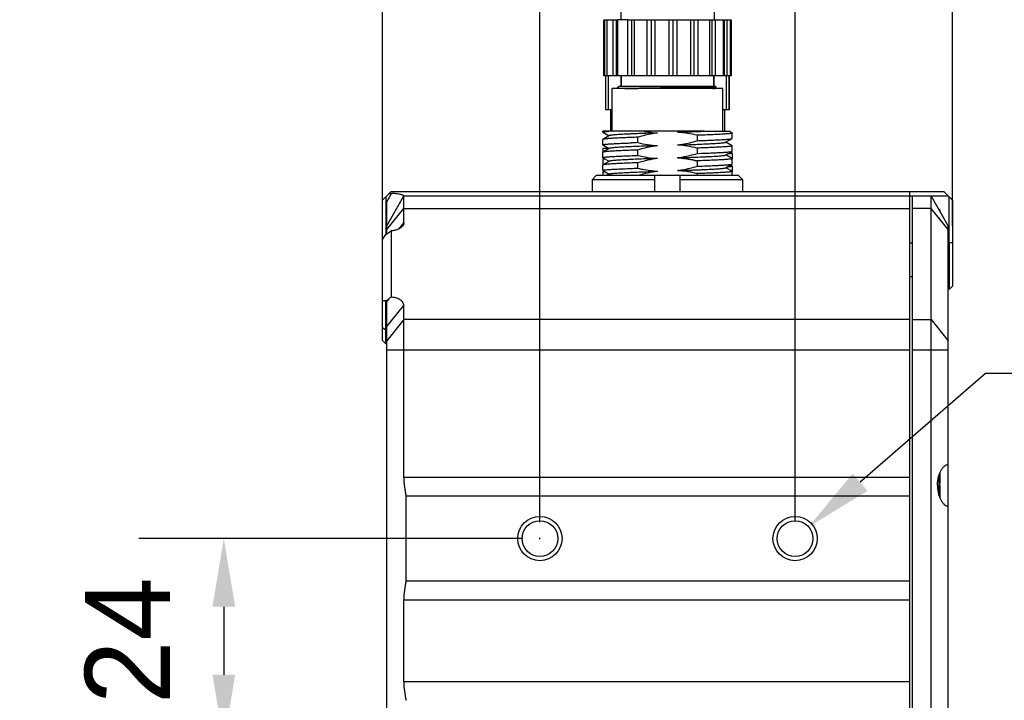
# Model space of a CAD drawing. Header units: millimetres. Extents: x -151 to 9, y 196 to 376.
# Tile 4 of 13: x -136 to -107, y 269 to 289. Entities that reach past the tile are written whole.
import ezdxf

# ---------------------------------------------------------------- set-up
doc = ezdxf.new("R2010")
doc.units = ezdxf.units.MM
doc.header["$LTSCALE"] = 65.395
doc.header["$PDMODE"] = 3
doc.header["$PDSIZE"] = 8
doc.layers.get('0').update_dxf_attribs({"linetype": 'CONTINUOUS'})
doc.layers.get('Defpoints').update_dxf_attribs({"linetype": 'CONTINUOUS'})
doc.layers.add('00_COMPONENTS', color=7, linetype='CONTINUOUS')
doc.layers.add('51__DRAFT_DIMS', color=7, linetype='CONTINUOUS')
doc.styles.get("Standard").update_dxf_attribs({"font": '兰亭黑 GBK.TTF', "height": 2.5})
doc.dimstyles.new('DIMSTYLE_1', dxfattribs={"dimtxt": 8, "dimasz": 2, "dimexe": 2.5, "dimexo": 0.5, "dimgap": 0.75, "dimtad": 1, "dimlfac": 4, "dimdsep": 46, "dimtxsty": 'STANDARD', "dimblk": '_FILLED', "dimblk1": '_FILLED', "dimblk2": '_FILLED', "dimcen": 0.09, "dimclrd": 8, "dimclre": 8, "dimclrt": 256, "dimazin": 2, "dimtp": 0.3, "dimtm": 0.3, "dimtfac": 1, "dimtofl": 0, "dimtmove": 0, "dimatfit": 3, "dimldrblk": '_FILLED', "dimfxl": 1, "dimtolj": 1, "dimarcsym": 0})

# ---------------------------------------------------------------- blocks, each defined once
blk = doc.blocks.new('_FILLED')
at = {"color": 0, "linetype": 'ByBlock'}
blk.add_solid([(0, 0), (-1, 0.167), (-1, -0.167)], dxfattribs=at)
blk = doc.blocks.new('*D1')
at = {"layer": '51__DRAFT_DIMS', "color": 8, "lineweight": -2}
for p, q in [((-125.539, 283.151), (-125.539, 308.107)), ((-108.789, 283.051), (-108.789, 308.107)), ((-123.539, 305.607), (-110.789, 305.607))]:
    blk.add_line(p, q, dxfattribs=at)
at = {"layer": 'Defpoints', "color": 0}
for p in [(-108.789, 305.607), (-125.539, 282.651), (-108.789, 282.551)]:
    blk.add_point(p, dxfattribs=at)
at = {"layer": '51__DRAFT_DIMS', "color": 8, "linetype": 'ByBlock', "lineweight": -2, "xscale": 2, "yscale": 2, "zscale": 2, "rotation": 180}
blk.add_blockref('_FILLED', (-125.539, 305.607), dxfattribs=at)
at = {"layer": '51__DRAFT_DIMS', "color": 8, "linetype": 'ByBlock', "lineweight": -2, "xscale": 2, "yscale": 2, "zscale": 2}
blk.add_blockref('_FILLED', (-108.789, 305.607), dxfattribs=at)
at = {"layer": '51__DRAFT_DIMS', "insert": (-117.482, 309.69), "char_height": 2.5, "attachment_point": 2, "line_spacing_factor": 0.9}
blk.add_mtext('\\A1;67', dxfattribs=at)
blk = doc.blocks.new('*D2')
at = {"layer": '51__DRAFT_DIMS', "color": 8, "lineweight": -2}
for p, q in [((-125.539, 283.151), (-125.539, 298.235)), ((-120.914, 274.363), (-120.914, 298.235)), ((-127.539, 295.735), (-137.662, 295.735)), ((-118.914, 295.735), (-116.914, 295.735))]:
    blk.add_line(p, q, dxfattribs=at)
at = {"layer": 'Defpoints', "color": 0}
for p in [(-120.914, 295.735), (-125.539, 282.651), (-120.914, 273.863)]:
    blk.add_point(p, dxfattribs=at)
at = {"layer": '51__DRAFT_DIMS', "color": 8, "linetype": 'ByBlock', "lineweight": -2, "xscale": 2, "yscale": 2, "zscale": 2}
blk.add_blockref('_FILLED', (-125.539, 295.735), dxfattribs=at)
at = {"layer": '51__DRAFT_DIMS', "color": 8, "linetype": 'ByBlock', "lineweight": -2, "xscale": 2, "yscale": 2, "zscale": 2, "rotation": 180}
blk.add_blockref('_FILLED', (-120.914, 295.735), dxfattribs=at)
at = {"layer": '51__DRAFT_DIMS', "insert": (-130.289, 299.819), "char_height": 2.5, "attachment_point": 3, "line_spacing_factor": 0.9}
blk.add_mtext('\\A1;18.5', dxfattribs=at)
blk = doc.blocks.new('*D3')
at = {"layer": '51__DRAFT_DIMS', "color": 8, "lineweight": -2}
for p, q in [((-120.914, 274.341), (-120.914, 303.684)), ((-113.414, 274.363), (-113.414, 303.684)), ((-120.914, 301.184), (-135.957, 301.184)), ((-118.914, 301.184), (-115.414, 301.184))]:
    blk.add_line(p, q, dxfattribs=at)
at = {"layer": 'Defpoints', "color": 0}
for p in [(-113.414, 301.184), (-120.914, 273.841), (-113.414, 273.863)]:
    blk.add_point(p, dxfattribs=at)
at = {"layer": '51__DRAFT_DIMS', "color": 8, "linetype": 'ByBlock', "lineweight": -2, "xscale": 2, "yscale": 2, "zscale": 2, "rotation": 180}
blk.add_blockref('_FILLED', (-120.914, 301.184), dxfattribs=at)
at = {"layer": '51__DRAFT_DIMS', "color": 8, "linetype": 'ByBlock', "lineweight": -2, "xscale": 2, "yscale": 2, "zscale": 2}
blk.add_blockref('_FILLED', (-113.414, 301.184), dxfattribs=at)
at = {"layer": '51__DRAFT_DIMS', "insert": (-133.315, 305.267), "char_height": 2.5, "attachment_point": 2, "line_spacing_factor": 0.9}
blk.add_mtext('\\A1;30', dxfattribs=at)
blk = doc.blocks.new('*D4')
at = {"layer": '51__DRAFT_DIMS', "color": 8, "lineweight": -2}
for p, q in [((-121.414, 273.863), (-132.703, 273.863)), ((-130.203, 271.863), (-130.203, 269.863)), ((-121.414, 267.863), (-132.703, 267.863))]:
    blk.add_line(p, q, dxfattribs=at)
at = {"layer": 'Defpoints', "color": 0}
for p in [(-120.914, 273.863), (-130.203, 267.863), (-120.914, 267.863)]:
    blk.add_point(p, dxfattribs=at)
at = {"layer": '51__DRAFT_DIMS', "color": 8, "linetype": 'ByBlock', "lineweight": -2, "xscale": 2, "yscale": 2, "zscale": 2}
for p, rotation in [((-130.203, 273.863), 90), ((-130.203, 267.863), 270)]:
    blk.add_blockref('_FILLED', p, dxfattribs=dict(at, rotation=rotation))
at = {"layer": '51__DRAFT_DIMS', "insert": (-134.287, 270.864), "char_height": 2.5, "attachment_point": 2, "rotation": 90, "line_spacing_factor": 0.9}
blk.add_mtext('\\A1;24', dxfattribs=at)

msp = doc.modelspace()

# ---------------------------------------------------------------- linework, layer by layer
at = {"color": 8}
msp.add_line((-107.8157, 278.7079), (-111.5042, 275.5158), dxfattribs=at)
at = {"layer": '00_COMPONENTS'}
for p, q in [((-118.5385, 289.526), (-118.5385, 289.101)), ((-115.7885, 289.526), (-115.7885, 289.101)), ((-119.0385, 287.451), (-119.0385, 289.101)), ((-119.0385, 289.101), (-118.6322, 289.101)), ((-119.0005, 287.451), (-119.0005, 289.101)), ((-118.9423, 289.101), (-118.9423, 287.451)), ((-118.7611, 287.451), (-118.7611, 289.101)), ((-118.672, 289.101), (-118.672, 287.451)), ((-118.6322, 289.101), (-118.6322, 287.451)), ((-118.3291, 289.101), (-118.6322, 289.101)), ((-118.3291, 287.451), (-118.3291, 289.101)), ((-118.3291, 289.101), (-115.2885, 289.101)), ((-118.2198, 289.101), (-118.2198, 287.451)), ((-118.145, 289.101), (-118.145, 287.451)), ((-117.7565, 287.451), (-117.7565, 289.101)), ((-117.6401, 289.101), (-117.6401, 287.451)), ((-117.5393, 289.101), (-117.5393, 287.451)), ((-117.1124, 287.451), (-117.1124, 289.101)), ((-117.003, 289.101), (-117.003, 287.451)), ((-116.8884, 289.101), (-116.8884, 287.451)), ((-116.4744, 287.451), (-116.4744, 289.101)), ((-116.3853, 289.101), (-116.3853, 287.451)), ((-116.2707, 289.101), (-116.2707, 287.451)), ((-115.9196, 287.451), (-115.9196, 289.101)), ((-115.8614, 289.101), (-115.8614, 287.451)), ((-115.7606, 289.101), (-115.7606, 287.451)), ((-115.5148, 287.451), (-115.5148, 289.101)), ((-115.4945, 289.101), (-115.4945, 287.451)), ((-115.4197, 289.101), (-115.4197, 287.451)), ((-115.3088, 287.451), (-115.3088, 289.101)), ((-115.2892, 289.101), (-115.2892, 287.451)), ((-115.2885, 287.451), (-115.2885, 289.101)), ((-118.6322, 287.451), (-119.0385, 287.451)), ((-118.976, 286.451), (-118.976, 287.451)), ((-118.9731, 286.451), (-118.9731, 287.451)), ((-118.8957, 286.451), (-118.8957, 287.451)), ((-118.3291, 287.451), (-118.6322, 287.451)), ((-118.5274, 287.451), (-118.5274, 287.151)), ((-118.526, 287.151), (-118.526, 287.451)), ((-115.2885, 287.451), (-118.3291, 287.451)), ((-115.801, 287.151), (-115.801, 287.451)), ((-115.7996, 287.451), (-115.7996, 287.151)), ((-115.4314, 286.451), (-115.4314, 287.451)), ((-115.3539, 287.451), (-115.3539, 286.451)), ((-115.351, 286.451), (-115.351, 287.451)), ((-118.7885, 285.826), (-118.7885, 287.076)), ((-115.5385, 287.076), (-118.7885, 287.076)), ((-118.576, 287.151), (-118.651, 287.076)), ((-118.576, 287.151), (-115.751, 287.151)), ((-116.7162, 287.1052), (-116.6049, 287.1069)), ((-116.6049, 287.1069), (-116.7162, 287.1052)), ((-115.789, 287.084), (-115.7894, 287.0836)), ((-115.7892, 287.0837), (-115.7323, 287.1315)), ((-115.7892, 287.0837), (-115.789, 287.084)), ((-115.777, 287.076), (-115.7878, 287.085)), ((-115.751, 287.151), (-115.7323, 287.1322)), ((-115.5385, 285.826), (-115.5385, 287.076)), ((-118.7885, 286.451), (-118.976, 286.451)), ((-118.8385, 286.451), (-118.8385, 285.826)), ((-115.3539, 286.451), (-115.5385, 286.451)), ((-115.4885, 286.451), (-115.4885, 285.826)), ((-115.3539, 286.451), (-115.351, 286.451)), ((-119.0635, 285.8002), (-119.0635, 285.826)), ((-116.6861, 285.826), (-119.0635, 285.826)), ((-118.8727, 285.6955), (-119.0607, 285.5868)), ((-119.0606, 285.7968), (-118.879, 285.6918)), ((-118.0366, 285.4904), (-118.0366, 285.6488)), ((-116.0907, 285.826), (-116.6861, 285.826)), ((-116.2904, 285.7058), (-116.2904, 285.5476)), ((-116.0913, 285.826), (-116.0907, 285.826)), ((-116.0907, 285.826), (-115.3557, 285.826)), ((-115.4544, 285.5008), (-115.2663, 285.6096)), ((-115.2663, 285.7743), (-115.3557, 285.826)), ((-115.2635, 285.6128), (-115.2635, 285.771)), ((-119.0635, 285.4251), (-119.0635, 285.5835)), ((-119.0635, 285.326), (-119.0635, 285.209)), ((-119.0635, 285.326), (-118.8947, 285.326)), ((-119.0609, 285.422), (-118.879, 285.3169)), ((-118.8729, 285.3204), (-119.0607, 285.2118)), ((-116.2904, 285.3308), (-116.2904, 285.1724)), ((-115.2663, 285.3993), (-115.4481, 285.5044)), ((-115.2635, 285.2376), (-115.2635, 285.396)), ((-119.0635, 285.0503), (-119.0635, 285.2085)), ((-119.0606, 285.0469), (-118.879, 284.9419)), ((-118.0366, 285.1156), (-118.0366, 285.2738)), ((-116.8721, 285.0458), (-116.8717, 285.0458)), ((-116.2904, 285.1724), (-116.1636, 285.1771)), ((-115.4542, 285.1257), (-115.2664, 285.2343)), ((-115.2663, 285.0243), (-115.4479, 285.1293)), ((-115.2734, 285.1834), (-115.3139, 285.2068)), ((-115.2635, 285.1806), (-115.2635, 285.022)), ((-119.0635, 284.9923), (-119.0635, 284.834)), ((-119.0635, 284.6751), (-119.0635, 284.8335)), ((-118.8727, 284.9455), (-119.0607, 284.8368)), ((-119.0165, 285.0214), (-119.0601, 284.9962)), ((-118.0366, 284.7403), (-118.0366, 284.8988)), ((-116.2904, 284.9558), (-116.2904, 284.7973)), ((-115.4544, 284.7506), (-115.2663, 284.8593)), ((-115.2664, 284.6491), (-115.4481, 284.7542)), ((-115.2736, 284.8085), (-115.3139, 284.8318)), ((-115.2636, 285.0216), (-115.2635, 285.022)), ((-115.2635, 284.8626), (-115.2635, 285.021)), ((-115.2635, 284.8055), (-115.2635, 284.6469)), ((-119.382, 284.401), (-119.2552, 284.526)), ((-115.0719, 284.526), (-119.2552, 284.526)), ((-119.0635, 284.6176), (-119.0635, 284.6174)), ((-119.0635, 284.6174), (-119.0635, 284.5259)), ((-119.0607, 284.6718), (-118.8791, 284.5668)), ((-119.0168, 284.6464), (-119.0602, 284.6213)), ((-118.873, 284.5703), (-118.9497, 284.526)), ((-117.5385, 284.051), (-117.5385, 284.526)), ((-116.7885, 284.051), (-116.7885, 284.526)), ((-116.2904, 284.5805), (-116.2904, 284.526)), ((-115.2636, 284.6464), (-115.2635, 284.6469)), ((-115.2635, 284.526), (-115.2635, 284.6457)), ((-115.0719, 284.526), (-114.945, 284.401)), ((-119.382, 284.401), (-119.382, 284.051)), ((-117.5385, 284.401), (-119.382, 284.401)), ((-114.945, 284.401), (-116.7885, 284.401)), ((-114.945, 284.051), (-114.945, 284.401)), ((-125.5385, 283.801), (-125.2885, 284.051)), ((-125.4385, 283.901), (-125.4385, 282.7922)), ((-125.4135, 283.7564), (-125.2751, 283.9986)), ((-125.4135, 283.051), (-124.9124, 283.9279)), ((-125.3409, 283.9986), (-125.2751, 283.9986)), ((-125.2885, 284.051), (-109.0385, 284.051)), ((-124.9135, 283.1457), (-124.9135, 283.926)), ((-124.9135, 283.926), (-108.9135, 283.926)), ((-124.9124, 283.9279), (-124.9122, 283.9284)), ((-110.0385, 256.801), (-110.0385, 284.051)), ((-109.9635, 256.801), (-109.9635, 283.926)), ((-109.4135, 256.801), (-109.4135, 283.926)), ((-108.9135, 283.051), (-109.4135, 283.926)), ((-108.7885, 283.801), (-109.0385, 284.051)), ((-108.8885, 282.551), (-108.8885, 283.901)), ((-125.5385, 279.6787), (-125.5385, 283.801)), ((-125.4135, 282.8098), (-125.4135, 283.7564)), ((-108.7885, 283.801), (-108.7885, 281.276)), ((-125.4135, 282.9411), (-124.9135, 283.5598)), ((-124.9135, 283.5598), (-110.0385, 283.5598)), ((-109.4135, 283.5598), (-109.9635, 283.5598)), ((-108.9135, 282.9411), (-109.4135, 283.5598)), ((-109.1885, 283.5385), (-109.1885, 283.5322)), ((-109.1635, 283.5135), (-109.1635, 283.4885)), ((-124.9135, 283.1457), (-125.0728, 282.9487)), ((-108.9135, 276.0464), (-108.9135, 283.051)), ((-125.5385, 282.6507), (-125.4385, 282.7922)), ((-125.4385, 282.7922), (-125.3541, 282.8518)), ((-125.2885, 282.8988), (-125.2885, 280.9531)), ((-110.0385, 282.551), (-109.9635, 282.551)), ((-108.9135, 282.551), (-108.8885, 282.551)), ((-108.8885, 282.551), (-108.8885, 281.176)), ((-108.7885, 282.551), (-108.8885, 282.551)), ((-109.9635, 281.551), (-110.0385, 281.551)), ((-108.8885, 281.551), (-108.9135, 281.551)), ((-108.7885, 281.276), (-108.8885, 281.176)), ((-125.4385, 280.8476), (-125.5385, 280.8476)), ((-125.4385, 280.8476), (-125.3541, 280.9073)), ((-125.4385, 279.5787), (-125.4385, 280.8476)), ((-125.3541, 280.9073), (-125.4135, 280.8338)), ((-125.4135, 280.8653), (-125.4135, 280.8338)), ((-125.4135, 256.9705), (-125.4135, 280.8338)), ((-125.4135, 280.0875), (-124.9135, 280.7062)), ((-124.9135, 275.6583), (-124.9135, 280.7062)), ((-124.9135, 280.2921), (-125.4135, 279.6734)), ((-110.0385, 280.2921), (-124.9135, 280.2921)), ((-109.9635, 280.2923), (-109.4135, 280.2923)), ((-109.4135, 280.2923), (-108.9135, 279.6736)), ((-125.4385, 279.9814), (-125.5385, 280.0521)), ((-125.4135, 279.9814), (-125.4385, 279.9814)), ((-125.5385, 279.6787), (-125.4385, 279.5787)), ((-125.4135, 279.4082), (-110.0385, 279.4082)), ((-109.9635, 279.4085), (-108.9135, 279.4085)), ((-109.1635, 275.7837), (-109.1635, 275.4781)), ((-108.9135, 274.8072), (-108.9135, 276.0428)), ((-110.0385, 275.6583), (-124.9135, 275.6583)), ((-109.1885, 275.5703), (-109.2181, 275.5703)), ((-109.1885, 275.7109), (-109.1885, 275.1409)), ((-109.2181, 275.2816), (-109.1885, 275.2816)), ((-109.1635, 275.4259), (-109.1635, 275.4781)), ((-109.1635, 275.4259), (-109.1635, 275.0683)), ((-124.8421, 272.6135), (-124.8421, 275.1135)), ((-124.8421, 275.1135), (-110.0385, 275.1135)), ((-108.9135, 257.676), (-108.9135, 274.8055)), ((-110.0385, 272.6135), (-124.8421, 272.6135)), ((-124.9135, 269.6583), (-124.9135, 272.0686)), ((-124.9135, 272.0686), (-110.0385, 272.0686)), ((-110.0385, 269.6583), (-124.9135, 269.6583))]:
    msp.add_line(p, q, dxfattribs=at)
for centre, radius in [((-120.9135, 273.8635), 0.65), ((-120.9135, 273.8635), 0.525), ((-113.4135, 273.8635), 0.65), ((-113.4135, 273.8635), 0.525)]:
    msp.add_circle(centre, radius, dxfattribs=at)
for centre, radius, start, end in [((-118.0368, 273.0652), 14.0168, 91.5386, 91.684), ((-117.954, 269.9466), 17.1365, 91.5354, 91.65359), ((-115.792, 287.087), 0.00425, 306.50817, 309.94719), ((-117.4144, 289.7253), 3.9668, 277.85849, 280.58055), ((-115.851, 221.6166), 63.9111, 91.959786, 92.132117), ((-117.0578, 282.1711), 2.8808, 85.44056, 86.30489), ((-117.0592, 282.1379), 2.914, 85.46475, 86.31922), ((-119.0609, 284.9923), 0.0026, 175.66233, 178.76068), ((-109.1885, 283.5135), 0.025, 0, 90), ((-121.6096, 275.612), 6.4855, 124.55866, 125.26533)]:
    msp.add_arc(centre, radius, start, end, dxfattribs=at)
for centre, major_axis, ratio, start_param, end_param in [((-125.3541, 283.0993), (0.933, 0.6911), 0.1726721, -1.6980145, -1.6282183), ((-124.1992, 275.6583), (0, 1.25), 0.5714286, -4.712389, -4.2613622), ((-124.1992, 272.0686), (0, 1.25), 0.5714286, 1.1197695, 1.5707963), ((-124.1992, 269.6583), (0, 1.25), 0.5714286, -4.712389, -4.2613622)]:
    msp.add_ellipse(centre, major_axis=major_axis, ratio=ratio, start_param=start_param, end_param=end_param, dxfattribs=at)
for points, knots in [([(-118.4132, 287.077), (-118.3042, 287.0799), (-118.1279, 287.0832), (-117.8781, 287.0873), (-117.5794, 287.0921), (-117.19, 287.0982), (-116.8742, 287.1029), (-116.7162, 287.1052)], [0, 0, 0, 0, 0.1927389, 0.3116546, 0.4416554, 0.7206959, 1, 1, 1, 1]), ([(-116.7162, 287.1052), (-116.8742, 287.1029), (-117.19, 287.0982), (-117.5794, 287.0921), (-117.8781, 287.0873), (-118.1279, 287.0832), (-118.3042, 287.0799), (-118.4132, 287.077)], [0, 0, 0, 0, 0.2793054, 0.5583473, 0.6883482, 0.8072639, 1, 1, 1, 1]), ([(-116.6049, 287.1069), (-116.5438, 287.1078), (-116.4266, 287.1096), (-116.2598, 287.1126), (-116.1319, 287.1154), (-116.0398, 287.1176), (-115.9793, 287.1192), (-115.9249, 287.1208), (-115.8768, 287.1224), (-115.8355, 287.124), (-115.8053, 287.1253), (-115.7846, 287.1264), (-115.7717, 287.1271), (-115.7607, 287.1278), (-115.7514, 287.1285), (-115.744, 287.1293), (-115.7384, 287.1299), (-115.7348, 287.1306), (-115.7328, 287.1311), (-115.7323, 287.1315)], [0, 0, 0, 0, 0.2100965, 0.4024967, 0.5732639, 0.6494505, 0.7189451, 0.781387, 0.8365102, 0.8840043, 0.9236149, 0.9404005, 0.9551491, 0.9678509, 0.9784762, 0.9869991, 0.9934184, 0.9977403, 1, 1, 1, 1]), ([(-115.8286, 287.076), (-115.8235, 287.0765), (-115.8146, 287.0776), (-115.803, 287.0795), (-115.7956, 287.0811), (-115.7914, 287.0825), (-115.79, 287.0832), (-115.7894, 287.0836)], [0, 0, 0, 0, 0.3810444, 0.6738686, 0.8795349, 0.9501165, 1, 1, 1, 1]), ([(-115.7909, 287.0827), (-115.791, 287.0827), (-115.7917, 287.0824), (-115.7924, 287.0821), (-115.793, 287.0819)], [0, 0, 0, 0, 0.2246291, 1, 1, 1, 1]), ([(-115.7894, 287.0836), (-115.7895, 287.0835), (-115.79, 287.0832), (-115.7905, 287.0829), (-115.7909, 287.0827)], [0, 0, 0, 0, 0.2181342, 1, 1, 1, 1]), ([(-115.7323, 287.1315), (-115.7322, 287.1316), (-115.732, 287.1318), (-115.7322, 287.1321), (-115.7322, 287.1322)], [0, 0, 0, 0, 0.5159826, 1, 1, 1, 1]), ([(-119.0635, 285.8002), (-119.0635, 285.8017), (-119.0608, 285.8037), (-119.0569, 285.8054), (-119.0519, 285.807), (-119.0457, 285.8086), (-119.0346, 285.8109), (-119.0173, 285.8136), (-118.9924, 285.8166), (-118.9622, 285.8197), (-118.9267, 285.8229), (-118.9013, 285.8249), (-118.8877, 285.826)], [0, 0, 0, 0, 0.0240926, 0.0455703, 0.0742431, 0.1103256, 0.1539072, 0.2636663, 0.4034995, 0.5731331, 0.7721452, 1, 1, 1, 1]), ([(-119.0606, 285.7968), (-119.061, 285.7971), (-119.0623, 285.7979), (-119.0635, 285.7992), (-119.0635, 285.8002)], [0, 0, 0, 0, 0.3366823, 1, 1, 1, 1]), ([(-118.0366, 285.6488), (-118.107, 285.6463), (-118.2417, 285.6413), (-118.4336, 285.6337), (-118.604, 285.6261), (-118.7313, 285.6195), (-118.8204, 285.6141), (-118.8769, 285.6103), (-118.9262, 285.6065), (-118.968, 285.6026), (-119.0023, 285.5989), (-119.0288, 285.5952), (-119.046, 285.5919), (-119.0558, 285.589), (-119.0593, 285.5876), (-119.0607, 285.5868)], [0, 0, 0, 0, 0.2057705, 0.3937737, 0.560853, 0.7042065, 0.7662203, 0.82144, 0.8696385, 0.9106189, 0.9442208, 0.9703275, 0.9888861, 0.9953547, 1, 1, 1, 1]), ([(-117.455, 285.7754), (-117.5474, 285.7722), (-117.7268, 285.7658), (-117.9856, 285.7559), (-118.1881, 285.7474), (-118.3367, 285.7406), (-118.4364, 285.7357), (-118.5272, 285.7308), (-118.6085, 285.7258), (-118.6797, 285.7208), (-118.7403, 285.7159), (-118.7898, 285.711), (-118.8239, 285.7068), (-118.8454, 285.7033), (-118.8571, 285.7009), (-118.866, 285.6984), (-118.8708, 285.6966), (-118.8727, 285.6955)], [0, 0, 0, 0, 0.1950887, 0.3790659, 0.5467229, 0.6228995, 0.6932784, 0.7574024, 0.8148584, 0.8652257, 0.9080929, 0.9431332, 0.9701668, 0.9806484, 0.9890992, 0.9955313, 1, 1, 1, 1]), ([(-117.455, 285.7754), (-117.5042, 285.7688), (-117.7004, 285.7381), (-117.8938, 285.6907), (-118.0366, 285.6488)], [0, 0, 0, 0, 0.2500777, 1, 1, 1, 1]), ([(-117.8512, 285.826), (-117.8185, 285.8198), (-117.7528, 285.8086), (-117.621, 285.7895), (-117.5215, 285.7797), (-117.455, 285.7754)], [0, 0, 0, 0, 0.2500178, 0.5000324, 1, 1, 1, 1]), ([(-116.8721, 285.7958), (-116.7345, 285.8006), (-116.4742, 285.81), (-116.214, 285.8205), (-116.0913, 285.826)], [0, 0, 0, 0, 0.5286299, 1, 1, 1, 1]), ([(-116.2904, 285.7058), (-116.3859, 285.7285), (-116.5787, 285.7673), (-116.7741, 285.7895), (-116.8721, 285.7958)], [0, 0, 0, 0, 0.5000239, 1, 1, 1, 1]), ([(-115.2635, 285.771), (-115.2635, 285.7703), (-115.2644, 285.769), (-115.2661, 285.7678), (-115.269, 285.7663), (-115.2741, 285.7646), (-115.2819, 285.7626), (-115.2919, 285.7606), (-115.3095, 285.7577), (-115.3368, 285.7542), (-115.3761, 285.7502), (-115.4237, 285.7462), (-115.4794, 285.7422), (-115.5429, 285.7382), (-115.614, 285.7341), (-115.723, 285.7285), (-115.8753, 285.7216), (-116.0754, 285.7135), (-116.2165, 285.7084), (-116.2904, 285.7058)], [0, 0, 0, 0, 0.0022566, 0.003926, 0.006051, 0.0117725, 0.0195355, 0.0293734, 0.0412953, 0.0713724, 0.1096735, 0.1560392, 0.2102656, 0.2721084, 0.3412843, 0.4174728, 0.5894432, 0.7848307, 1, 1, 1, 1]), ([(-116.2904, 285.5476), (-116.22, 285.55), (-116.0853, 285.5548), (-115.8935, 285.5623), (-115.723, 285.5702), (-115.5957, 285.5769), (-115.5067, 285.5822), (-115.4502, 285.5859), (-115.4009, 285.5897), (-115.359, 285.5934), (-115.3248, 285.5972), (-115.2982, 285.6011), (-115.281, 285.6044), (-115.2713, 285.6073), (-115.2677, 285.6088), (-115.2663, 285.6096)], [0, 0, 0, 0, 0.2057566, 0.3937481, 0.5608231, 0.7041737, 0.7661844, 0.8213982, 0.869589, 0.9105657, 0.9441746, 0.9702979, 0.9888743, 0.99535, 1, 1, 1, 1]), ([(-115.2663, 285.7743), (-115.2659, 285.774), (-115.2647, 285.7733), (-115.2635, 285.772), (-115.2635, 285.771)], [0, 0, 0, 0, 0.3363569, 1, 1, 1, 1]), ([(-115.2663, 285.6096), (-115.2659, 285.6098), (-115.2647, 285.6106), (-115.2635, 285.6118), (-115.2635, 285.6128)], [0, 0, 0, 0, 0.3377398, 1, 1, 1, 1]), ([(-119.0607, 285.5868), (-119.0611, 285.5865), (-119.0623, 285.5858), (-119.0635, 285.5845), (-119.0635, 285.5835)], [0, 0, 0, 0, 0.3368776, 1, 1, 1, 1]), ([(-119.0635, 285.4251), (-119.0635, 285.4258), (-119.0624, 285.4274), (-119.0596, 285.429), (-119.0551, 285.4308), (-119.0489, 285.4326), (-119.0409, 285.4344), (-119.0269, 285.437), (-119.0051, 285.4402), (-118.9737, 285.4439), (-118.9356, 285.4474), (-118.8909, 285.451), (-118.8398, 285.4545), (-118.7825, 285.458), (-118.6943, 285.463), (-118.5702, 285.4693), (-118.4061, 285.4767), (-118.2899, 285.4812), (-118.2287, 285.4835)], [0, 0, 0, 0, 0.0023724, 0.0061872, 0.0118735, 0.0195459, 0.0292425, 0.0409759, 0.0705497, 0.1082145, 0.1538573, 0.2073249, 0.2684299, 0.3369534, 0.4126468, 0.5844057, 0.781162, 1, 1, 1, 1]), ([(-119.0609, 285.422), (-119.0613, 285.4223), (-119.0624, 285.423), (-119.0635, 285.4242), (-119.0635, 285.4251)], [0, 0, 0, 0, 0.3362772, 1, 1, 1, 1]), ([(-117.455, 285.4005), (-117.5474, 285.3972), (-117.7268, 285.3906), (-117.9856, 285.3808), (-118.188, 285.3725), (-118.3367, 285.3657), (-118.4365, 285.3606), (-118.5274, 285.3556), (-118.6086, 285.3507), (-118.6797, 285.3458), (-118.7402, 285.341), (-118.7897, 285.3361), (-118.8239, 285.3318), (-118.8455, 285.3282), (-118.8573, 285.3257), (-118.8662, 285.3233), (-118.8711, 285.3215), (-118.8729, 285.3204)], [0, 0, 0, 0, 0.1951143, 0.3790092, 0.5465621, 0.6227819, 0.6932502, 0.7574285, 0.8148141, 0.8650424, 0.9078251, 0.9428873, 0.9700197, 0.9805645, 0.9890718, 0.9955405, 1, 1, 1, 1]), ([(-118.0366, 285.4904), (-117.9411, 285.4676), (-117.7965, 285.4385), (-117.6262, 285.4155), (-117.5285, 285.4059), (-117.4795, 285.402), (-117.455, 285.4005)], [0, 0, 0, 0, 0.4999476, 0.7499666, 0.8749832, 1, 1, 1, 1]), ([(-117.455, 285.4005), (-117.4796, 285.3972), (-117.5287, 285.3899), (-117.6512, 285.3696), (-117.8213, 285.3334), (-117.9652, 285.2947), (-118.0366, 285.2738)], [0, 0, 0, 0, 0.1250102, 0.25002, 0.6250023, 1, 1, 1, 1]), ([(-116.872, 285.4207), (-116.8228, 285.4273), (-116.6266, 285.4581), (-116.4333, 285.5057), (-116.2904, 285.5476)], [0, 0, 0, 0, 0.2500757, 1, 1, 1, 1]), ([(-116.872, 285.4207), (-116.7796, 285.424), (-116.6002, 285.4306), (-116.3415, 285.4404), (-116.1057, 285.45), (-115.9267, 285.4586), (-115.7999, 285.4656), (-115.7186, 285.4705), (-115.6474, 285.4754), (-115.5868, 285.4802), (-115.5373, 285.4851), (-115.5031, 285.4894), (-115.4816, 285.493), (-115.4699, 285.4954), (-115.461, 285.4979), (-115.4562, 285.4997), (-115.4544, 285.5008)], [0, 0, 0, 0, 0.1950793, 0.3790029, 0.5466932, 0.6932652, 0.7573755, 0.8147845, 0.8651153, 0.9080173, 0.9431316, 0.9701836, 0.9806606, 0.9891089, 0.9955391, 1, 1, 1, 1]), ([(-116.2904, 285.3308), (-116.3859, 285.3534), (-116.5786, 285.3923), (-116.774, 285.4145), (-116.872, 285.4207)], [0, 0, 0, 0, 0.5000249, 1, 1, 1, 1]), ([(-115.2635, 285.396), (-115.2635, 285.3953), (-115.2644, 285.394), (-115.2661, 285.3929), (-115.269, 285.3914), (-115.2741, 285.3896), (-115.2819, 285.3876), (-115.2919, 285.3856), (-115.3095, 285.3827), (-115.3368, 285.3793), (-115.3761, 285.3753), (-115.4237, 285.3712), (-115.4794, 285.3672), (-115.5429, 285.3632), (-115.614, 285.3591), (-115.723, 285.3535), (-115.8753, 285.3466), (-116.0754, 285.3386), (-116.2165, 285.3334), (-116.2904, 285.3308)], [0, 0, 0, 0, 0.0022489, 0.003918, 0.006044, 0.0117686, 0.0195348, 0.029375, 0.0412977, 0.0713726, 0.1096716, 0.1560382, 0.2102659, 0.2721087, 0.3412834, 0.4174718, 0.5894432, 0.7848301, 1, 1, 1, 1]), ([(-115.2663, 285.3993), (-115.2659, 285.399), (-115.2647, 285.3983), (-115.2635, 285.397), (-115.2635, 285.396)], [0, 0, 0, 0, 0.3364797, 1, 1, 1, 1]), ([(-119.0607, 285.2118), (-119.0611, 285.2115), (-119.0623, 285.2108), (-119.0635, 285.2095), (-119.0635, 285.2085)], [0, 0, 0, 0, 0.3363035, 1, 1, 1, 1]), ([(-119.0635, 285.2091), (-119.0635, 285.2092), (-119.0633, 285.2099), (-119.0629, 285.2104), (-119.0625, 285.2107)], [0, 0, 0, 0, 0.2141479, 1, 1, 1, 1]), ([(-119.0635, 285.0503), (-119.0635, 285.0511), (-119.0626, 285.0523), (-119.0609, 285.0535), (-119.058, 285.055), (-119.0529, 285.0567), (-119.0451, 285.0587), (-119.0352, 285.0606), (-119.0176, 285.0634), (-118.9902, 285.0668), (-118.9509, 285.0708), (-118.9034, 285.0749), (-118.8477, 285.0791), (-118.7841, 285.0832), (-118.713, 285.0872), (-118.604, 285.0928), (-118.4517, 285.0995), (-118.2516, 285.1076), (-118.1106, 285.1129), (-118.0366, 285.1156)], [0, 0, 0, 0, 0.0022614, 0.0039293, 0.0060517, 0.0117663, 0.019522, 0.0293526, 0.0412677, 0.0713342, 0.109634, 0.1560072, 0.2102425, 0.2720909, 0.3412685, 0.417457, 0.5894287, 0.7848225, 1, 1, 1, 1]), ([(-119.0606, 285.0469), (-119.061, 285.0472), (-119.0623, 285.048), (-119.0635, 285.0493), (-119.0635, 285.0503)], [0, 0, 0, 0, 0.3374436, 1, 1, 1, 1]), ([(-118.0366, 285.2738), (-118.107, 285.2713), (-118.2417, 285.2664), (-118.4336, 285.2587), (-118.604, 285.2511), (-118.7313, 285.2445), (-118.8204, 285.2391), (-118.8769, 285.2353), (-118.9262, 285.2315), (-118.968, 285.2277), (-119.0023, 285.2239), (-119.0288, 285.2201), (-119.046, 285.2169), (-119.0558, 285.214), (-119.0593, 285.2126), (-119.0607, 285.2118)], [0, 0, 0, 0, 0.2057693, 0.3937725, 0.5608511, 0.7042058, 0.7662208, 0.8214406, 0.8696381, 0.91062, 0.9442255, 0.9703349, 0.9888904, 0.9953559, 1, 1, 1, 1]), ([(-118.0366, 285.1156), (-117.9411, 285.0929), (-117.7484, 285.0541), (-117.553, 285.0316), (-117.455, 285.0253)], [0, 0, 0, 0, 0.500027, 1, 1, 1, 1]), ([(-116.8721, 285.0459), (-116.8475, 285.0491), (-116.7984, 285.0563), (-116.6759, 285.0767), (-116.5058, 285.1126), (-116.3619, 285.1514), (-116.2904, 285.1724)], [0, 0, 0, 0, 0.1250104, 0.2500206, 0.6250032, 1, 1, 1, 1]), ([(-116.8717, 285.0458), (-116.825, 285.0475), (-116.7327, 285.0508), (-116.5533, 285.0572), (-116.3414, 285.0653), (-116.139, 285.0738), (-115.9903, 285.0806), (-115.8906, 285.0855), (-115.7998, 285.0904), (-115.7185, 285.0954), (-115.6475, 285.1004), (-115.587, 285.1053), (-115.5375, 285.1102), (-115.5033, 285.1144), (-115.4816, 285.118), (-115.4698, 285.1204), (-115.4609, 285.1228), (-115.456, 285.1246), (-115.4542, 285.1257)], [0, 0, 0, 0, 0.0985972, 0.1950855, 0.3789592, 0.5464878, 0.6227077, 0.6931682, 0.7573358, 0.8147304, 0.8649773, 0.9077676, 0.9428428, 0.9699982, 0.9805525, 0.9890644, 0.9955339, 1, 1, 1, 1]), ([(-116.8288, 285.0427), (-116.7835, 285.0391), (-116.6929, 285.03), (-116.5128, 285.0041), (-116.3789, 284.9767), (-116.2904, 284.9558)], [0, 0, 0, 0, 0.2500197, 0.500038, 1, 1, 1, 1]), ([(-116.2904, 284.9558), (-116.3789, 284.9767), (-116.5573, 285.0132), (-116.7381, 285.0355), (-116.8288, 285.0427)], [0, 0, 0, 0, 0.5000194, 1, 1, 1, 1]), ([(-116.1636, 285.1771), (-116.1014, 285.1794), (-115.9828, 285.184), (-115.8142, 285.191), (-115.665, 285.1978), (-115.554, 285.204), (-115.4764, 285.2091), (-115.4273, 285.2128), (-115.3844, 285.2163), (-115.3479, 285.2198), (-115.318, 285.2233), (-115.2947, 285.2267), (-115.2795, 285.2296), (-115.2708, 285.2322), (-115.2676, 285.2336), (-115.2664, 285.2343)], [0, 0, 0, 0, 0.2074213, 0.3958266, 0.5625057, 0.7050765, 0.7666709, 0.8215024, 0.8693766, 0.9101268, 0.9436185, 0.9697564, 0.9885057, 0.9951382, 1, 1, 1, 1]), ([(-115.2635, 285.1805), (-115.2635, 285.1794), (-115.2655, 285.1776), (-115.2686, 285.1762), (-115.2724, 285.1747), (-115.2771, 285.1734), (-115.2856, 285.1714), (-115.2989, 285.1689), (-115.3179, 285.1662), (-115.3515, 285.1621), (-115.3788, 285.1596), (-115.3983, 285.158)], [0, 0, 0, 0, 0.0255637, 0.0473878, 0.0762405, 0.1123805, 0.155925, 0.2653974, 0.4047647, 0.5738685, 1, 1, 1, 1]), ([(-115.2734, 285.1834), (-115.2727, 285.183), (-115.2715, 285.1822), (-115.2703, 285.1803), (-115.2713, 285.1784), (-115.2734, 285.1769), (-115.2767, 285.1753), (-115.2813, 285.1738), (-115.2872, 285.1723), (-115.2945, 285.1707), (-115.303, 285.1692), (-115.3169, 285.167), (-115.3375, 285.1643), (-115.366, 285.1612), (-115.3866, 285.1592), (-115.3978, 285.1583)], [0, 0, 0, 0, 0.0192264, 0.0321269, 0.0445453, 0.0628656, 0.0895713, 0.125432, 0.1706841, 0.225398, 0.2895767, 0.3631916, 0.5385337, 0.7509756, 1, 1, 1, 1]), ([(-115.2833, 285.1892), (-115.2828, 285.189), (-115.2808, 285.1886), (-115.2789, 285.1882), (-115.2775, 285.1878)], [0, 0, 0, 0, 0.2651903, 1, 1, 1, 1]), ([(-115.2775, 285.1878), (-115.2755, 285.1873), (-115.2719, 285.1863), (-115.2674, 285.1845), (-115.2646, 285.1828), (-115.2635, 285.1812), (-115.2635, 285.1805)], [0, 0, 0, 0, 0.3909983, 0.6810734, 0.8766268, 1, 1, 1, 1]), ([(-115.2664, 285.2343), (-115.2659, 285.2345), (-115.2647, 285.2353), (-115.2635, 285.2366), (-115.2635, 285.2376)], [0, 0, 0, 0, 0.335179, 1, 1, 1, 1]), ([(-119.0601, 284.9962), (-119.0606, 284.9959), (-119.062, 284.995), (-119.0634, 284.9936), (-119.0635, 284.9924)], [0, 0, 0, 0, 0.3331405, 1, 1, 1, 1]), ([(-119.0607, 284.8368), (-119.0612, 284.8365), (-119.0623, 284.8358), (-119.0635, 284.8345), (-119.0635, 284.8335)], [0, 0, 0, 0, 0.3365332, 1, 1, 1, 1]), ([(-119.0635, 284.8341), (-119.0635, 284.8343), (-119.0633, 284.8349), (-119.0629, 284.8354), (-119.0625, 284.8358)], [0, 0, 0, 0, 0.2132918, 1, 1, 1, 1]), ([(-119.0635, 284.6751), (-119.0635, 284.6758), (-119.0626, 284.6771), (-119.0609, 284.6782), (-119.058, 284.6797), (-119.0529, 284.6815), (-119.0451, 284.6835), (-119.0352, 284.6854), (-119.0176, 284.6883), (-118.9902, 284.6919), (-118.9509, 284.6959), (-118.9034, 284.6999), (-118.8477, 284.7039), (-118.7841, 284.7079), (-118.713, 284.712), (-118.604, 284.7176), (-118.4517, 284.7245), (-118.2516, 284.7326), (-118.1106, 284.7377), (-118.0366, 284.7403)], [0, 0, 0, 0, 0.0022534, 0.0039215, 0.0060454, 0.0117654, 0.0195278, 0.029366, 0.0412887, 0.0713671, 0.109668, 0.1560335, 0.2102601, 0.2721037, 0.3412801, 0.4174688, 0.5894404, 0.7848292, 1, 1, 1, 1]), ([(-118.0366, 284.8988), (-118.1071, 284.8963), (-118.2418, 284.8914), (-118.4337, 284.8837), (-118.6042, 284.8761), (-118.7315, 284.8695), (-118.8205, 284.8641), (-118.877, 284.8603), (-118.9263, 284.8564), (-118.9682, 284.8526), (-119.0024, 284.8489), (-119.0289, 284.8451), (-119.0461, 284.8418), (-119.0558, 284.839), (-119.0594, 284.8375), (-119.0607, 284.8368)], [0, 0, 0, 0, 0.2058246, 0.3938708, 0.5609792, 0.7043445, 0.766359, 0.8215744, 0.8697619, 0.9107262, 0.9443095, 0.9703956, 0.9889254, 0.9953753, 1, 1, 1, 1]), ([(-118.9965, 285.0098), (-119.0043, 285.0088), (-119.0183, 285.0068), (-119.0367, 285.0035), (-119.0502, 285.0002), (-119.0575, 284.9977), (-119.0601, 284.9962)], [0, 0, 0, 0, 0.3619254, 0.6490462, 0.8613013, 1, 1, 1, 1]), ([(-117.455, 285.0253), (-117.5474, 285.0221), (-117.7269, 285.0158), (-117.9857, 285.0059), (-118.1882, 284.9974), (-118.337, 284.9906), (-118.4367, 284.9856), (-118.5274, 284.9807), (-118.6087, 284.9758), (-118.6799, 284.9708), (-118.7404, 284.9659), (-118.7899, 284.961), (-118.8241, 284.9568), (-118.8455, 284.9532), (-118.8573, 284.9508), (-118.8661, 284.9484), (-118.8709, 284.9465), (-118.8727, 284.9455)], [0, 0, 0, 0, 0.1951381, 0.3791126, 0.5468442, 0.6230542, 0.6934322, 0.7575392, 0.8149547, 0.8652778, 0.9081615, 0.9432643, 0.9702945, 0.9807482, 0.9891677, 0.9955673, 1, 1, 1, 1]), ([(-117.455, 285.0253), (-117.5535, 285.0123), (-117.7491, 284.977), (-117.9414, 284.9267), (-118.0366, 284.8988)], [0, 0, 0, 0, 0.4999751, 1, 1, 1, 1]), ([(-118.0366, 284.7403), (-117.9889, 284.729), (-117.8689, 284.7026), (-117.7115, 284.676), (-117.5834, 284.6609), (-117.5101, 284.6542), (-117.4733, 284.6514), (-117.4549, 284.6502)], [0, 0, 0, 0, 0.2500069, 0.6249782, 0.8124851, 0.9062434, 1, 1, 1, 1]), ([(-116.872, 284.6707), (-116.8228, 284.6773), (-116.6266, 284.708), (-116.4333, 284.7554), (-116.2904, 284.7973)], [0, 0, 0, 0, 0.2500772, 1, 1, 1, 1]), ([(-116.872, 284.6707), (-116.8661, 284.671), (-116.8544, 284.6713), (-116.8309, 284.6722), (-116.7901, 284.6736), (-116.7322, 284.6757), (-116.6633, 284.6782), (-116.5733, 284.6814), (-116.4636, 284.6855), (-116.3357, 284.6905), (-116.2136, 284.6955), (-116.0982, 284.7006), (-115.9903, 284.7055), (-115.8906, 284.7104), (-115.7999, 284.7153), (-115.7186, 284.7202), (-115.6475, 284.7252), (-115.5868, 284.7302), (-115.5373, 284.7351), (-115.5031, 284.7393), (-115.4816, 284.7429), (-115.4699, 284.7453), (-115.461, 284.7476), (-115.4562, 284.7495), (-115.4544, 284.7506)], [0, 0, 0, 0, 0.0124185, 0.0248133, 0.049525, 0.0986003, 0.1471422, 0.1950688, 0.2887539, 0.3790103, 0.4651967, 0.5466992, 0.6229081, 0.6932822, 0.7573693, 0.8147786, 0.8651283, 0.9080358, 0.9431624, 0.9702374, 0.980717, 0.9891553, 0.9955651, 1, 1, 1, 1]), ([(-115.2635, 285.021), (-115.2635, 285.0202), (-115.2644, 285.019), (-115.2661, 285.0179), (-115.269, 285.0164), (-115.2741, 285.0146), (-115.2819, 285.0126), (-115.2919, 285.0106), (-115.3095, 285.0077), (-115.3368, 285.0042), (-115.3761, 285.0003), (-115.4237, 284.9963), (-115.4794, 284.9922), (-115.5429, 284.9882), (-115.614, 284.9841), (-115.723, 284.9785), (-115.8753, 284.9716), (-116.0754, 284.9635), (-116.2165, 284.9584), (-116.2904, 284.9558)], [0, 0, 0, 0, 0.0022464, 0.0039125, 0.0060352, 0.0117548, 0.0195189, 0.0293593, 0.0412837, 0.0713618, 0.1096614, 0.1560266, 0.2102548, 0.2720994, 0.3412757, 0.4174644, 0.5894378, 0.7848275, 1, 1, 1, 1]), ([(-116.2904, 284.7973), (-116.22, 284.7998), (-116.0853, 284.8047), (-115.8935, 284.8124), (-115.7231, 284.82), (-115.5958, 284.8266), (-115.5067, 284.832), (-115.4502, 284.8358), (-115.4009, 284.8396), (-115.3591, 284.8434), (-115.3248, 284.8472), (-115.2983, 284.8509), (-115.281, 284.8542), (-115.2713, 284.8571), (-115.2677, 284.8585), (-115.2663, 284.8593)], [0, 0, 0, 0, 0.2057476, 0.3937329, 0.5608, 0.7041491, 0.7661633, 0.8213848, 0.8695875, 0.9105753, 0.9441869, 0.9703039, 0.9888716, 0.9953464, 1, 1, 1, 1]), ([(-115.2635, 284.8055), (-115.2635, 284.8043), (-115.2656, 284.8026), (-115.2686, 284.8012), (-115.2724, 284.7998), (-115.2772, 284.7984), (-115.2857, 284.7964), (-115.2989, 284.794), (-115.318, 284.7912), (-115.3516, 284.7871), (-115.379, 284.7845), (-115.3985, 284.7828)], [0, 0, 0, 0, 0.0251281, 0.0468697, 0.0756887, 0.1118249, 0.1553852, 0.264927, 0.4043933, 0.573613, 1, 1, 1, 1]), ([(-115.3978, 284.7833), (-115.3866, 284.7842), (-115.3658, 284.7862), (-115.3372, 284.7893), (-115.3167, 284.792), (-115.3028, 284.7942), (-115.2944, 284.7958), (-115.2872, 284.7973), (-115.2814, 284.7989), (-115.2768, 284.8004), (-115.2735, 284.802), (-115.2714, 284.8034), (-115.2705, 284.8054), (-115.2716, 284.8073), (-115.2728, 284.8081), (-115.2736, 284.8085)], [0, 0, 0, 0, 0.2508137, 0.4639756, 0.6390681, 0.7122924, 0.7759769, 0.8301679, 0.8749432, 0.9104447, 0.9369657, 0.955256, 0.9677164, 0.9806653, 1, 1, 1, 1]), ([(-115.2832, 284.8141), (-115.2827, 284.814), (-115.2808, 284.8136), (-115.2789, 284.8131), (-115.2775, 284.8128)], [0, 0, 0, 0, 0.2650879, 1, 1, 1, 1]), ([(-115.2775, 284.8128), (-115.2767, 284.8126), (-115.2738, 284.8118), (-115.271, 284.8109), (-115.269, 284.8101)], [0, 0, 0, 0, 0.2893644, 1, 1, 1, 1]), ([(-115.269, 284.8101), (-115.2682, 284.8097), (-115.2667, 284.8091), (-115.2647, 284.8078), (-115.2635, 284.8064), (-115.2635, 284.8055)], [0, 0, 0, 0, 0.3569771, 0.6344755, 1, 1, 1, 1]), ([(-115.2663, 285.0243), (-115.2659, 285.024), (-115.2647, 285.0233), (-115.2635, 285.022), (-115.2635, 285.021)], [0, 0, 0, 0, 0.3368721, 1, 1, 1, 1]), ([(-115.2663, 284.8593), (-115.2659, 284.8596), (-115.2647, 284.8603), (-115.2635, 284.8616), (-115.2635, 284.8626)], [0, 0, 0, 0, 0.3367334, 1, 1, 1, 1]), ([(-119.0607, 284.6718), (-119.0611, 284.672), (-119.0623, 284.6728), (-119.0635, 284.6741), (-119.0635, 284.6751)], [0, 0, 0, 0, 0.3366685, 1, 1, 1, 1]), ([(-119.0602, 284.6213), (-119.0606, 284.621), (-119.062, 284.6201), (-119.0634, 284.6187), (-119.0635, 284.6176)], [0, 0, 0, 0, 0.3310661, 1, 1, 1, 1]), ([(-118.9965, 284.6347), (-119.0043, 284.6337), (-119.0183, 284.6317), (-119.0368, 284.6285), (-119.0503, 284.6253), (-119.0576, 284.6228), (-119.0602, 284.6213)], [0, 0, 0, 0, 0.3624345, 0.6496801, 0.861719, 1, 1, 1, 1]), ([(-118.873, 284.5703), (-118.8712, 284.5714), (-118.8663, 284.5732), (-118.8575, 284.5756), (-118.8457, 284.578), (-118.8242, 284.5815), (-118.7901, 284.5858), (-118.7407, 284.5907), (-118.6803, 284.5957), (-118.6093, 284.6007), (-118.528, 284.6056), (-118.4371, 284.6105), (-118.3373, 284.6154), (-118.1885, 284.6222), (-117.9859, 284.6308), (-117.727, 284.6406), (-117.5473, 284.6469), (-117.4549, 284.6502)], [0, 0, 0, 0, 0.0044258, 0.0108418, 0.0192879, 0.0297781, 0.0568195, 0.091795, 0.1344993, 0.1847194, 0.2421543, 0.3063483, 0.3768111, 0.4530515, 0.6206803, 0.8047285, 1, 1, 1, 1]), ([(-117.4549, 284.6502), (-117.4792, 284.647), (-117.5277, 284.6398), (-117.6244, 284.6238), (-117.7926, 284.5903), (-117.9351, 284.5534), (-118.0291, 284.526)], [0, 0, 0, 0, 0.1250131, 0.2500256, 0.5000398, 1, 1, 1, 1]), ([(-116.2904, 284.5805), (-116.3382, 284.5918), (-116.4101, 284.6076), (-116.5066, 284.6259), (-116.5793, 284.6382), (-116.6521, 284.6489), (-116.7131, 284.6565), (-116.7619, 284.6617), (-116.7924, 284.6646), (-116.8169, 284.6667), (-116.8353, 284.6682), (-116.8506, 284.6693), (-116.8613, 284.67), (-116.8674, 284.6704), (-116.8705, 284.6707), (-116.872, 284.6707)], [0, 0, 0, 0, 0.2499928, 0.374994, 0.4999949, 0.6249954, 0.7499956, 0.8124966, 0.8749975, 0.9062481, 0.9374988, 0.9687494, 0.9843747, 0.9921874, 1, 1, 1, 1]), ([(-115.2635, 284.6457), (-115.2635, 284.645), (-115.2644, 284.6437), (-115.2661, 284.6426), (-115.269, 284.6411), (-115.2741, 284.6394), (-115.2819, 284.6374), (-115.2919, 284.6355), (-115.3095, 284.6327), (-115.3369, 284.6293), (-115.3761, 284.6253), (-115.4237, 284.6211), (-115.4794, 284.617), (-115.5429, 284.6129), (-115.614, 284.6088), (-115.723, 284.6033), (-115.8753, 284.5966), (-116.0754, 284.5885), (-116.2165, 284.5831), (-116.2904, 284.5805)], [0, 0, 0, 0, 0.0022502, 0.0039143, 0.0060338, 0.0117444, 0.0194977, 0.0293273, 0.0412421, 0.0713104, 0.1096138, 0.1559895, 0.2102262, 0.2720758, 0.3412545, 0.4174442, 0.5894192, 0.7848175, 1, 1, 1, 1]), ([(-115.2664, 284.6491), (-115.266, 284.6488), (-115.2648, 284.648), (-115.2635, 284.6467), (-115.2635, 284.6457)], [0, 0, 0, 0, 0.3376918, 1, 1, 1, 1]), ([(-124.9122, 283.9284), (-124.9121, 283.9294), (-124.9145, 283.9321), (-124.9194, 283.9353), (-124.928, 283.9399), (-124.9399, 283.945), (-124.955, 283.9508), (-124.9813, 283.9596), (-125.0211, 283.9707), (-125.076, 283.9824), (-125.1384, 283.9916), (-125.2056, 283.9973), (-125.2518, 283.9986), (-125.2751, 283.9986)], [0, 0, 0, 0, 0.0081522, 0.0245566, 0.0500905, 0.0847356, 0.1282259, 0.180139, 0.3068839, 0.4592215, 0.6301572, 0.8125246, 1, 1, 1, 1]), ([(-124.9555, 283.0357), (-124.9729, 283.0142), (-125.0174, 282.9756), (-125.0982, 282.9345), (-125.1904, 282.908), (-125.2554, 282.9002), (-125.2885, 282.8988)], [0, 0, 0, 0, 0.224739, 0.4703469, 0.731009, 1, 1, 1, 1]), ([(-124.9135, 283.1457), (-124.9135, 283.1361), (-124.9154, 283.1166), (-124.9265, 283.0781), (-124.9426, 283.0517), (-124.9555, 283.0357)], [0, 0, 0, 0, 0.24093, 0.4860253, 1, 1, 1, 1]), ([(-124.9135, 280.7062), (-124.9135, 280.7229), (-124.9194, 280.7573), (-124.9441, 280.8049), (-124.9823, 280.8471), (-125.0311, 280.8829), (-125.0883, 280.9118), (-125.1736, 280.9409), (-125.2423, 280.9511), (-125.2885, 280.9531)], [0, 0, 0, 0, 0.1023753, 0.209677, 0.3248053, 0.4483266, 0.5793093, 0.7161635, 1, 1, 1, 1]), ([(-109.2278, 275.426), (-109.2278, 275.4661), (-109.2235, 275.5451), (-109.2044, 275.6589), (-109.174, 275.7626), (-109.1342, 275.8528), (-109.0868, 275.9276), (-109.0336, 275.9857), (-108.9759, 276.0264), (-108.9341, 276.0421), (-108.9135, 276.0464)], [0, 0, 0, 0, 0.162537, 0.3192384, 0.4654547, 0.5983535, 0.7169419, 0.8218329, 0.9150591, 1, 1, 1, 1]), ([(-109.2278, 275.426), (-109.2278, 275.3858), (-109.2235, 275.3068), (-109.2044, 275.193), (-109.174, 275.0894), (-109.1342, 274.9991), (-109.0868, 274.9243), (-109.0336, 274.8662), (-108.9759, 274.8255), (-108.9341, 274.8098), (-108.9135, 274.8055)], [0, 0, 0, 0, 0.1625371, 0.3192378, 0.4654536, 0.5983529, 0.7169409, 0.8218322, 0.9150588, 1, 1, 1, 1])]:
    msp.add_open_spline(points, degree=3, knots=knots, dxfattribs=at)
at = {"layer": '51__DRAFT_DIMS', "color": 8}
for p, q in [((-92.6826, 278.7079), (-107.8157, 278.7079)), ((-120.9135, 273.841), (-120.9135, 273.886))]:
    msp.add_line(p, q, dxfattribs=at)

# ---------------------------------------------------------------- block references
at = {"color": 8, "xscale": 2, "yscale": 2, "zscale": 2, "rotation": 220.8736692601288}
msp.add_blockref('_FILLED', (-113.0165, 274.207), dxfattribs=at)

# ---------------------------------------------------------------- dimensions: what is measured, and where the dimension line sits
at = {"layer": '51__DRAFT_DIMS'}
for base, p1, p2, picture, middle in [((-108.7885, 305.607), (-125.5385, 282.6507), (-108.7885, 282.551), '*D1', (-117.4823, 305.607)), ((-113.4135, 301.184), (-120.9135, 273.841), (-113.4135, 273.8635), '*D3', (-133.3155, 301.184)), ((-120.9135, 295.7353), (-125.5385, 282.6507), (-120.9135, 273.8635), '*D2', (-133.6, 295.7353))]:
    dim = msp.add_linear_dim(base=base, p1=p1, p2=p2, dimstyle='DIMSTYLE_1', override={"dimtxsty": 'STANDARD'}, dxfattribs=at)
    dim.commit()
    dim.dimension.update_dxf_attribs({"geometry": picture, "text_midpoint": middle, "dimtype": 160})
dim = msp.add_linear_dim(base=(-130.2035, 267.8635), p1=(-120.9135, 273.8635), p2=(-120.9135, 267.8635), angle=270, dimstyle='DIMSTYLE_1', override={"dimtxsty": 'STANDARD'}, dxfattribs=at)
dim.commit()
dim.dimension.update_dxf_attribs({"geometry": '*D4', "text_midpoint": (-130.2035, 270.8642), "dimtype": 160})

doc.saveas('drawing.dxf')
